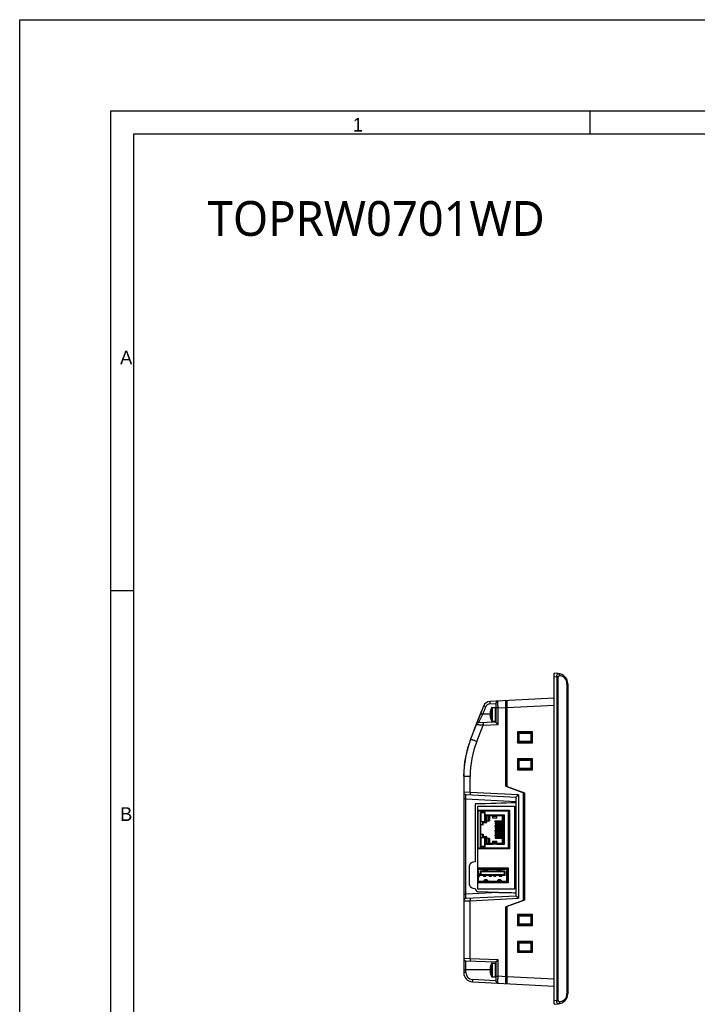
# Model space of a CAD drawing. Header units: inches. Extents: x 0 to 46.8, y 0 to 33.1.
# Tile 2 of 19: x 0 to 11.7, y 16.1 to 33.1. Entities that reach past the tile are written whole.
import ezdxf

# ---------------------------------------------------------------- set-up
doc = ezdxf.new("R2010")
doc.units = ezdxf.units.IN
doc.header["$LTSCALE"] = 2.572441
doc.header["$MEASUREMENT"] = 0
for name, color, linetype in [('3D-TOPRW0701WD-SHAPE', 7, 'CONTINUOUS'), ('TOPRW07-FORMAT', 7, 'CONTINUOUS'), ('TOPRW07-TEXT', 7, 'CONTINUOUS')]:
    doc.layers.add(name, color=color, linetype=linetype)
doc.styles.add('TEXTSTYLE_2', font='gothic.ttf')
doc.styles.add('TEXTSTYLE_3', font='malgun.ttf')

msp = doc.modelspace()

# ---------------------------------------------------------------- linework, layer by layer
at = {"layer": '3D-TOPRW0701WD-SHAPE', "color": 7, "linetype": 'CONTINUOUS'}
for p, q in [((9.220837, 16.090097), (9.220837, 21.798758)), ((9.289164, 21.795177), (9.220837, 21.798758)), ((9.220837, 21.739782), (9.26708, 21.73736)), ((9.289314, 21.794734), (9.291511, 21.795039)), ((9.291511, 21.795039), (9.292521, 21.794969)), ((9.26708, 21.73736), (9.26708, 16.151494)), ((9.290187, 21.73736), (9.26708, 21.73736)), ((9.290187, 16.151494), (9.290187, 21.73736)), ((9.442854, 21.618255), (9.442854, 16.2706)), ((9.457057, 21.618255), (9.442854, 21.618255)), ((9.457057, 21.618255), (9.457057, 16.2706)), ((7.783566, 20.664784), (8.006523, 21.234639)), ((9.220836, 21.367751), (8.110333, 21.309552)), ((8.110938, 21.270216), (8.2169, 21.275776)), ((8.2169, 21.277775), (8.2169, 20.952251)), ((8.386191, 19.850348), (8.386191, 21.324009)), ((8.413749, 21.305768), (8.386192, 21.306008)), ((8.41375, 19.840317), (8.41375, 21.325453)), ((8.41375, 21.207497), (9.220837, 21.249798)), ((7.966825, 21.149385), (7.837721, 20.819408)), ((7.917475, 20.941845), (7.990872, 21.090097)), ((7.94931, 21.08841), (7.943811, 21.090561)), ((7.966825, 21.149385), (7.972325, 21.147233)), ((7.98048, 21.069346), (7.990872, 21.090097)), ((7.990872, 21.090097), (8.041806, 21.220277)), ((8.126346, 21.090097), (7.990872, 21.090097)), ((8.126624, 21.070079), (8.116232, 21.070079)), ((8.116233, 21.110114), (8.126624, 21.110114)), ((8.119841, 21.105845), (8.126346, 21.105845)), ((8.126346, 21.074349), (8.119983, 21.074349)), ((8.126637, 21.162159), (8.125773, 21.162159)), ((8.126346, 21.108906), (8.126611, 21.110077)), ((8.126346, 21.07129), (8.126624, 21.070079)), ((8.143739, 21.204118), (8.143739, 20.976076)), ((8.150644, 21.208207), (8.150644, 20.971986)), ((8.150644, 21.208207), (8.212963, 21.208207)), ((8.212963, 20.971986), (8.212963, 21.208207)), ((8.254209, 21.199143), (8.2169, 21.199143)), ((8.254209, 21.199143), (8.386191, 21.206057)), ((8.254209, 20.914282), (8.254209, 21.199143)), ((7.887375, 20.621748), (7.998334, 20.905347)), ((8.2169, 20.952301), (7.917475, 20.941845)), ((7.917475, 20.941845), (7.918013, 20.942957)), ((7.933181, 21.047184), (7.927681, 21.049336)), ((7.998334, 20.905347), (8.254209, 20.914282)), ((8.126633, 21.018035), (8.125773, 21.018035)), ((8.12663, 21.018035), (8.125911, 21.02034)), ((8.150644, 20.971986), (8.212963, 20.971986)), ((7.843221, 20.817256), (7.837721, 20.819408)), ((8.587271, 20.785621), (8.608373, 20.76445)), ((8.848494, 20.78571), (8.587278, 20.785621)), ((8.587278, 20.785621), (8.587278, 20.599297)), ((8.608373, 20.764451), (8.828477, 20.764666)), ((8.609492, 20.764433), (8.608373, 20.764451)), ((8.609492, 20.764435), (8.609492, 20.620483)), ((8.6106, 20.763325), (8.6106, 20.621593)), ((8.827136, 20.763325), (8.6106, 20.763325)), ((8.827136, 20.763325), (8.828477, 20.764665)), ((8.827136, 20.621593), (8.827136, 20.763325)), ((8.828477, 20.764665), (8.828496, 20.76579)), ((8.848497, 20.785742), (8.828496, 20.76579)), ((8.828496, 20.619128), (8.828496, 20.76579)), ((8.848494, 20.599208), (8.848494, 20.78571)), ((8.587276, 20.599329), (8.608373, 20.620469)), ((8.587278, 20.599297), (8.848494, 20.599208)), ((8.608373, 20.620467), (8.609492, 20.620485)), ((8.828477, 20.620252), (8.608373, 20.620467)), ((8.6106, 20.621593), (8.827136, 20.621593)), ((8.827136, 20.621593), (8.828477, 20.620252)), ((8.828496, 20.619128), (8.828477, 20.620253)), ((8.848488, 20.599208), (8.828496, 20.619128)), ((8.587271, 20.321054), (8.608373, 20.299883)), ((8.848494, 20.321143), (8.587278, 20.321054)), ((8.587278, 20.321054), (8.587278, 20.13473)), ((8.608373, 20.299884), (8.828477, 20.300099)), ((8.609492, 20.299866), (8.608373, 20.299884)), ((8.609492, 20.299868), (8.609492, 20.155916)), ((8.6106, 20.298758), (8.6106, 20.157026)), ((8.827136, 20.298758), (8.6106, 20.298758)), ((8.827136, 20.298758), (8.828477, 20.300098)), ((8.827136, 20.157026), (8.827136, 20.298758)), ((8.828477, 20.300098), (8.828496, 20.301223)), ((8.848497, 20.321175), (8.828496, 20.301223)), ((8.828496, 20.154561), (8.828496, 20.301223)), ((8.848494, 20.134641), (8.848494, 20.321143)), ((8.587276, 20.134762), (8.608373, 20.155902)), ((8.587278, 20.13473), (8.848494, 20.134641)), ((8.608373, 20.1559), (8.609492, 20.155918)), ((8.828477, 20.155685), (8.608373, 20.1559)), ((8.6106, 20.157026), (8.827136, 20.157026)), ((8.827136, 20.157026), (8.828477, 20.155685)), ((8.828496, 20.154561), (8.828477, 20.155686)), ((8.848488, 20.134641), (8.828496, 20.154561)), ((7.661887, 20.022667), (7.659502, 20.031567)), ((7.662765, 20.03288), (7.659512, 20.03288)), ((7.661781, 20.01927), (7.661781, 16.634144)), ((7.77371, 20.01927), (7.661781, 20.01927)), ((7.77371, 19.743837), (7.77371, 20.019281)), ((7.77371, 19.743838), (7.661781, 19.747748)), ((7.699091, 19.708432), (8.567293, 19.662931)), ((8.604603, 19.700292), (7.77371, 19.743837)), ((8.386191, 19.850348), (8.711616, 19.731903)), ((8.41375, 19.844507), (8.712963, 19.735602)), ((8.472805, 19.823013), (8.472805, 19.818823)), ((8.604603, 19.700292), (8.604603, 17.918878)), ((8.685404, 19.741443), (8.685404, 17.877726)), ((8.712963, 19.735602), (8.712963, 17.883567)), ((7.699092, 19.6298), (7.661781, 19.6298)), ((7.699092, 17.98937), (7.699092, 19.6298)), ((7.699092, 19.6298), (8.567293, 19.584297)), ((7.858632, 19.543448), (7.858632, 18.543785)), ((8.567293, 17.95619), (8.567293, 19.66298)), ((7.907201, 19.503898), (8.53682, 19.503898)), ((7.907201, 18.076127), (7.907201, 19.503885)), ((7.907201, 19.434585), (8.449183, 19.434585)), ((7.911388, 18.779073), (7.911388, 19.424742)), ((7.911388, 19.424742), (8.427136, 19.424742)), ((7.950758, 18.806632), (7.950758, 19.397183)), ((8.033435, 19.397183), (7.950758, 19.397183)), ((7.952726, 19.361553), (7.952726, 19.395609)), ((7.952726, 19.384465), (7.958632, 19.384465)), ((7.958632, 19.395609), (7.958632, 19.238128)), ((7.958632, 19.395609), (8.02753, 19.395609)), ((8.02753, 19.238128), (8.02753, 19.395609)), ((8.02753, 19.384465), (8.033435, 19.384465)), ((8.033435, 19.32179), (8.033435, 19.397183)), ((8.161388, 19.424742), (8.164519, 19.434585)), ((8.251939, 19.424742), (8.248808, 19.434585)), ((8.427136, 19.424742), (8.427136, 18.779073)), ((8.449183, 19.434585), (8.449183, 18.769231)), ((8.53682, 19.503912), (8.53682, 18.076154)), ((7.911388, 19.344034), (7.907201, 19.342779)), ((7.907201, 19.254737), (7.911388, 19.253483)), ((7.950758, 19.192058), (7.988828, 19.192058)), ((7.952726, 19.282813), (7.952726, 19.351711)), ((7.952726, 19.23616), (7.952726, 19.272971)), ((8.033435, 19.23616), (7.952726, 19.23616)), ((8.02753, 19.238128), (7.958632, 19.238128)), ((7.988828, 19.192058), (7.988828, 19.233798)), ((7.988828, 19.233798), (7.999057, 19.225923)), ((7.988828, 19.233798), (8.046033, 19.233798)), ((7.988828, 19.192058), (7.999057, 19.181829)), ((7.999057, 19.181829), (7.999057, 19.225923)), ((7.999057, 19.225923), (8.060994, 19.225923)), ((8.033435, 19.357813), (8.157451, 19.357813)), ((8.033435, 19.311947), (8.033435, 19.23616)), ((8.046033, 19.225923), (8.046033, 19.255451)), ((8.046033, 19.255451), (8.108238, 19.255451)), ((8.050765, 19.255451), (8.050765, 19.346585)), ((8.060994, 19.336357), (8.050765, 19.346585)), ((8.050765, 19.346585), (8.147215, 19.346585)), ((8.060994, 19.225923), (8.060994, 19.336357)), ((8.157451, 19.336357), (8.060994, 19.336357)), ((8.09249, 19.255451), (8.09249, 19.336357)), ((8.108238, 19.336357), (8.108238, 19.255451)), ((8.147215, 19.336357), (8.147215, 19.357813)), ((8.147215, 19.356042), (8.247215, 19.356042)), ((8.157451, 19.357813), (8.157451, 19.30006)), ((8.236191, 19.34655), (8.157451, 19.34655)), ((8.157451, 19.330632), (8.236191, 19.330632)), ((8.236191, 19.30006), (8.157451, 19.30006)), ((8.19877, 19.251514), (8.19877, 19.233404)), ((8.19877, 19.251514), (8.360207, 19.251514)), ((8.19877, 19.233404), (8.360207, 19.233404)), ((8.203284, 19.211357), (8.203284, 19.193246)), ((8.203284, 19.211357), (8.360207, 19.211357)), ((8.203284, 19.193246), (8.360207, 19.193246)), ((8.236191, 19.30006), (8.236191, 19.357813)), ((8.236191, 19.357813), (8.360207, 19.357813)), ((8.329892, 19.336357), (8.236191, 19.336357)), ((8.247215, 19.336357), (8.247215, 19.357813)), ((8.247215, 19.346585), (8.34012, 19.346585)), ((8.323377, 19.233404), (8.323377, 19.251514)), ((8.327892, 19.193246), (8.327892, 19.211357)), ((8.329892, 19.336357), (8.34012, 19.346585)), ((8.329892, 19.253483), (8.329892, 19.336357)), ((8.329892, 19.253483), (8.360207, 19.253483)), ((8.329892, 19.213325), (8.329892, 19.231435)), ((8.360207, 19.231435), (8.329892, 19.231435)), ((8.360207, 19.213325), (8.329892, 19.213325)), ((8.329892, 19.173168), (8.329892, 19.191278)), ((8.329892, 19.191278), (8.360207, 19.191278)), ((8.34012, 19.346585), (8.34012, 19.253483)), ((8.343002, 19.251514), (8.343002, 19.233404)), ((8.347517, 19.211357), (8.347517, 19.193246)), ((8.360207, 19.357813), (8.360207, 18.846002)), ((7.999057, 19.181829), (7.950758, 19.181829)), ((7.950758, 19.021986), (7.999057, 19.021986)), ((7.95215, 19.172774), (7.95215, 19.181829)), ((7.95215, 19.021986), (7.95215, 19.031042)), ((7.954962, 19.021986), (7.954962, 19.181829)), ((7.999057, 19.021986), (7.988828, 19.011758)), ((7.999057, 19.021986), (7.999057, 18.977892)), ((8.19877, 19.171199), (8.19877, 19.153089)), ((8.19877, 19.171199), (8.360207, 19.171199)), ((8.19877, 19.153089), (8.360207, 19.153089)), ((8.19877, 19.090884), (8.19877, 19.072774)), ((8.19877, 19.090884), (8.360207, 19.090884)), ((8.19877, 19.072774), (8.360207, 19.072774)), ((8.203284, 19.131042), (8.203284, 19.112931)), ((8.203284, 19.131042), (8.360207, 19.131042)), ((8.203284, 19.112931), (8.360207, 19.112931)), ((8.203284, 19.050727), (8.203284, 19.032616)), ((8.203284, 19.050727), (8.360207, 19.050727)), ((8.203284, 19.032616), (8.360207, 19.032616)), ((8.323377, 19.153089), (8.323377, 19.171199)), ((8.323377, 19.072774), (8.323377, 19.090884)), ((8.327892, 19.112931), (8.327892, 19.131042)), ((8.327892, 19.032616), (8.327892, 19.050727)), ((8.329892, 19.173168), (8.360207, 19.173168)), ((8.329892, 19.13301), (8.329892, 19.15112)), ((8.360207, 19.15112), (8.329892, 19.15112)), ((8.329892, 19.13301), (8.360207, 19.13301)), ((8.329892, 19.092853), (8.329892, 19.110963)), ((8.360207, 19.110963), (8.329892, 19.110963)), ((8.329892, 19.092853), (8.360207, 19.092853)), ((8.329892, 19.052695), (8.329892, 19.070805)), ((8.360207, 19.070805), (8.329892, 19.070805)), ((8.329892, 19.052695), (8.360207, 19.052695)), ((8.329892, 19.012538), (8.329892, 19.030648)), ((8.360207, 19.030648), (8.329892, 19.030648)), ((8.343002, 19.171199), (8.343002, 19.153089)), ((8.343002, 19.090884), (8.343002, 19.072774)), ((8.347517, 19.131042), (8.347517, 19.112931)), ((8.347517, 19.050727), (8.347517, 19.032616)), ((7.911388, 18.950333), (7.907201, 18.949078)), ((7.907201, 18.861037), (7.911388, 18.859782)), ((7.988828, 19.011758), (7.950758, 19.011758)), ((7.952726, 18.930845), (7.952726, 18.967656)), ((7.952726, 18.967656), (8.033435, 18.967656)), ((7.952726, 18.852105), (7.952726, 18.921002)), ((7.958632, 18.965687), (7.958632, 18.808207)), ((7.958632, 18.965687), (8.02753, 18.965687)), ((7.988828, 18.970018), (7.988828, 19.011758)), ((7.988828, 18.970018), (7.999057, 18.977892)), ((8.046033, 18.970018), (7.988828, 18.970018)), ((8.060994, 18.977892), (7.999057, 18.977892)), ((8.02753, 18.808207), (8.02753, 18.965687)), ((8.033435, 18.967656), (8.033435, 18.891868)), ((8.033435, 18.806632), (8.033435, 18.882026)), ((8.046033, 18.948364), (8.046033, 18.977892)), ((8.108238, 18.948364), (8.046033, 18.948364)), ((8.050765, 18.85723), (8.050765, 18.948364)), ((8.060994, 18.867459), (8.050765, 18.85723)), ((8.147215, 18.85723), (8.050765, 18.85723)), ((8.060994, 18.867459), (8.060994, 18.977892)), ((8.060994, 18.867459), (8.157451, 18.867459)), ((8.09249, 18.867459), (8.09249, 18.948364)), ((8.108238, 18.948364), (8.108238, 18.867459)), ((8.147215, 18.846002), (8.147215, 18.867459)), ((8.157451, 18.903755), (8.157451, 18.846002)), ((8.157451, 18.903755), (8.236191, 18.903755)), ((8.236191, 18.873183), (8.157451, 18.873183)), ((8.157451, 18.857266), (8.236191, 18.857266)), ((8.19877, 19.010569), (8.19877, 18.992459)), ((8.19877, 19.010569), (8.360207, 19.010569)), ((8.19877, 18.992459), (8.360207, 18.992459)), ((8.203284, 18.970412), (8.203284, 18.952301)), ((8.203284, 18.970412), (8.360207, 18.970412)), ((8.203284, 18.952301), (8.360207, 18.952301)), ((8.236191, 18.846002), (8.236191, 18.903755)), ((8.236191, 18.867459), (8.329892, 18.867459)), ((8.247215, 18.867459), (8.247215, 18.846002)), ((8.34012, 18.85723), (8.247215, 18.85723)), ((8.323377, 18.992459), (8.323377, 19.010569)), ((8.327892, 18.952301), (8.327892, 18.970412)), ((8.329892, 19.012538), (8.360207, 19.012538)), ((8.329892, 18.97238), (8.329892, 18.99049)), ((8.360207, 18.99049), (8.329892, 18.99049)), ((8.360207, 18.97238), (8.329892, 18.97238)), ((8.329892, 18.867459), (8.329892, 18.950333)), ((8.360207, 18.950333), (8.329892, 18.950333)), ((8.329892, 18.867459), (8.34012, 18.85723)), ((8.34012, 18.950333), (8.34012, 18.85723)), ((8.343002, 19.010569), (8.343002, 18.992459)), ((8.347517, 18.970412), (8.347517, 18.952301)), ((8.449183, 18.769231), (7.907201, 18.769231)), ((8.427136, 18.779073), (7.911388, 18.779073)), ((7.950758, 18.806632), (8.033435, 18.806632)), ((7.952726, 18.808207), (7.952726, 18.842262)), ((7.952726, 18.816545), (7.958632, 18.816545)), ((8.02753, 18.808207), (7.958632, 18.808207)), ((8.02753, 18.816545), (8.033435, 18.816545)), ((8.157451, 18.846002), (8.033435, 18.846002)), ((8.247215, 18.847774), (8.147215, 18.847774)), ((8.161388, 18.779073), (8.164519, 18.769231)), ((8.360207, 18.846002), (8.236191, 18.846002)), ((8.248808, 18.769231), (8.251939, 18.779073)), ((7.858632, 18.543785), (7.821359, 18.537212)), ((7.75627, 18.459683), (7.75627, 18.169336)), ((7.760207, 18.144759), (7.760207, 18.484251)), ((7.907201, 18.444427), (8.429498, 18.444427)), ((7.91375, 18.387341), (7.907203, 18.387341)), ((7.913569, 18.427105), (7.943278, 18.427105)), ((7.91375, 18.415294), (7.91375, 18.213719)), ((8.405876, 18.415294), (7.91375, 18.415294)), ((7.92832, 18.335545), (7.91375, 18.353895)), ((7.943274, 18.429073), (8.376352, 18.429073)), ((7.943278, 18.444538), (7.943278, 18.415294)), ((7.943278, 18.379467), (7.943278, 18.318443)), ((7.955089, 18.37553), (7.945584, 18.385035)), ((8.368474, 18.387341), (7.951152, 18.387341)), ((7.955089, 18.37553), (7.955089, 18.326317)), ((8.364537, 18.37553), (7.955089, 18.37553)), ((8.003849, 18.414196), (8.018933, 18.40032)), ((8.01951, 18.411688), (8.015592, 18.415294)), ((8.01951, 18.411688), (8.022814, 18.411688)), ((8.063101, 18.395609), (8.021144, 18.395609)), ((8.022814, 18.411907), (8.023353, 18.415294)), ((8.025305, 18.412151), (8.023827, 18.40286)), ((8.023827, 18.40286), (8.060418, 18.40286)), ((8.024954, 18.415294), (8.025305, 18.412151)), ((8.05894, 18.412151), (8.025305, 18.412151)), ((8.05894, 18.412151), (8.059292, 18.415294)), ((8.060418, 18.40286), (8.05894, 18.412151)), ((8.060893, 18.415294), (8.061431, 18.411907)), ((8.061431, 18.411688), (8.064735, 18.411688)), ((8.064735, 18.411688), (8.068654, 18.415294)), ((8.079942, 18.413778), (8.065313, 18.40032)), ((8.239684, 18.413778), (8.254313, 18.40032)), ((8.254891, 18.411688), (8.250972, 18.415294)), ((8.254891, 18.411688), (8.258195, 18.411688)), ((8.298482, 18.395609), (8.256525, 18.395609)), ((8.258195, 18.411907), (8.258733, 18.415294)), ((8.260686, 18.412151), (8.259208, 18.40286)), ((8.259208, 18.40286), (8.295798, 18.40286)), ((8.260334, 18.415294), (8.260686, 18.412151)), ((8.260686, 18.412151), (8.29432, 18.412151)), ((8.29432, 18.412151), (8.294672, 18.415294)), ((8.295798, 18.40286), (8.29432, 18.412151)), ((8.296273, 18.415294), (8.296812, 18.411907)), ((8.296812, 18.411688), (8.300116, 18.411688)), ((8.300116, 18.411688), (8.304034, 18.415294)), ((8.315777, 18.414196), (8.300693, 18.40032)), ((8.364537, 18.37553), (8.374042, 18.385035)), ((8.364537, 18.326317), (8.364537, 18.37553)), ((8.376363, 18.444538), (8.376348, 18.415294)), ((8.376348, 18.427105), (8.405876, 18.427105)), ((8.376348, 18.318443), (8.376348, 18.379467)), ((8.405876, 18.213719), (8.405876, 18.415294)), ((8.405876, 18.387341), (8.429498, 18.387341)), ((8.417687, 18.387341), (8.417687, 18.415294)), ((8.419655, 18.387341), (8.419655, 18.241672)), ((8.429498, 18.444427), (8.429498, 18.184581)), ((8.429498, 18.184585), (7.907201, 18.184585)), ((7.907203, 18.241672), (7.91375, 18.241672)), ((7.92832, 18.294856), (7.91375, 18.276506)), ((7.91375, 18.213719), (8.405876, 18.213719)), ((7.91375, 18.201908), (7.943278, 18.201908)), ((7.92832, 18.294856), (7.92832, 18.335545)), ((7.933435, 18.332474), (7.933435, 18.297926)), ((8.376351, 18.199939), (7.943275, 18.199939)), ((7.943278, 18.318443), (8.376348, 18.318443)), ((7.943278, 18.213719), (7.943278, 18.184505)), ((7.947215, 18.318443), (7.955089, 18.326317)), ((7.955089, 18.326317), (8.364537, 18.326317)), ((8.002333, 18.318443), (8.002333, 18.29364)), ((8.002333, 18.308678), (8.041703, 18.308678)), ((8.041703, 18.29364), (8.002333, 18.29364)), ((8.018933, 18.228692), (8.003327, 18.214336)), ((8.015592, 18.213719), (8.01951, 18.217324)), ((8.022814, 18.217324), (8.01951, 18.217324)), ((8.063101, 18.233403), (8.021144, 18.233403)), ((8.023353, 18.213719), (8.022814, 18.217105)), ((8.060418, 18.226153), (8.023827, 18.226153)), ((8.023827, 18.226153), (8.025305, 18.216861)), ((8.025305, 18.216861), (8.024954, 18.213719)), ((8.05894, 18.216861), (8.025305, 18.216861)), ((8.041703, 18.29364), (8.041703, 18.318443)), ((8.05894, 18.216861), (8.060418, 18.226153)), ((8.059292, 18.213719), (8.05894, 18.216861)), ((8.061431, 18.217105), (8.060893, 18.213719)), ((8.064735, 18.217324), (8.061431, 18.217324)), ((8.068654, 18.213719), (8.064735, 18.217324)), ((8.065313, 18.228692), (8.080464, 18.214754)), ((8.100758, 18.318443), (8.100758, 18.29364)), ((8.100758, 18.308678), (8.140128, 18.308678)), ((8.140128, 18.29364), (8.100758, 18.29364)), ((8.140128, 18.29364), (8.140128, 18.318443)), ((8.179498, 18.318443), (8.179498, 18.29364)), ((8.179498, 18.308678), (8.218868, 18.308678)), ((8.218868, 18.29364), (8.179498, 18.29364)), ((8.218868, 18.29364), (8.218868, 18.318443)), ((8.254313, 18.228692), (8.239162, 18.214754)), ((8.250972, 18.213719), (8.254891, 18.217324)), ((8.258195, 18.217324), (8.254891, 18.217324)), ((8.298482, 18.233403), (8.256525, 18.233403)), ((8.258733, 18.213719), (8.258195, 18.217105)), ((8.295798, 18.226153), (8.259208, 18.226153)), ((8.259208, 18.226153), (8.260686, 18.216861)), ((8.260686, 18.216861), (8.260334, 18.213719)), ((8.260686, 18.216861), (8.29432, 18.216861)), ((8.277923, 18.318443), (8.277923, 18.29364)), ((8.277923, 18.308678), (8.317293, 18.308678)), ((8.317293, 18.29364), (8.277923, 18.29364)), ((8.29432, 18.216861), (8.295798, 18.226153)), ((8.294672, 18.213719), (8.29432, 18.216861)), ((8.296812, 18.217105), (8.296273, 18.213719)), ((8.300116, 18.217324), (8.296812, 18.217324)), ((8.304034, 18.213719), (8.300116, 18.217324)), ((8.300693, 18.228692), (8.316299, 18.214336)), ((8.317293, 18.29364), (8.317293, 18.318443)), ((8.372411, 18.318443), (8.364537, 18.326317)), ((8.376355, 18.184505), (8.376348, 18.213719)), ((8.376348, 18.201908), (8.405876, 18.201908)), ((8.405876, 18.241672), (8.429498, 18.241672)), ((8.417687, 18.213719), (8.417687, 18.241672)), ((8.265033, 18.019028), (7.699092, 17.98937)), ((7.821351, 18.091801), (7.858632, 18.085228)), ((8.265033, 18.019028), (7.906994, 18.029047)), ((8.53682, 18.07614), (7.907201, 18.07614)), ((7.661781, 17.98937), (7.699092, 17.98937)), ((7.661781, 17.871422), (7.77371, 17.875332)), ((8.567293, 17.956238), (7.69909, 17.910738)), ((7.77371, 17.875332), (8.604603, 17.918878)), ((7.77371, 16.873242), (7.77371, 17.875332)), ((8.685404, 17.877726), (8.386191, 17.768822)), ((8.712963, 17.883567), (8.41375, 17.774663)), ((8.711616, 17.887267), (8.687063, 17.878331)), ((8.386191, 16.446736), (8.386191, 17.768822)), ((8.41375, 16.445292), (8.41375, 17.778853)), ((8.472805, 17.800347), (8.472805, 17.796157)), ((8.587271, 17.636014), (8.608373, 17.614843)), ((8.848494, 17.636104), (8.587278, 17.636014)), ((8.587278, 17.636014), (8.587278, 17.449691)), ((8.608373, 17.614845), (8.828477, 17.61506)), ((8.609492, 17.614827), (8.608373, 17.614845)), ((8.609492, 17.614828), (8.609492, 17.470877)), ((8.827136, 17.613719), (8.6106, 17.613719)), ((8.6106, 17.613719), (8.6106, 17.471986)), ((8.827136, 17.613719), (8.828477, 17.615059)), ((8.827136, 17.471986), (8.827136, 17.613719)), ((8.828477, 17.615059), (8.828496, 17.616184)), ((8.848497, 17.636136), (8.828496, 17.616184)), ((8.828496, 17.469521), (8.828496, 17.616184)), ((8.848494, 17.449601), (8.848494, 17.636104)), ((8.587276, 17.449723), (8.608373, 17.470863)), ((8.587278, 17.449691), (8.848494, 17.449601)), ((8.608373, 17.47086), (8.609492, 17.470879)), ((8.828477, 17.470646), (8.608373, 17.47086)), ((8.6106, 17.471986), (8.827136, 17.471986)), ((8.827136, 17.471986), (8.828477, 17.470646)), ((8.828496, 17.469521), (8.828477, 17.470647)), ((8.848488, 17.449601), (8.828496, 17.469521)), ((8.587271, 17.171448), (8.608373, 17.150277)), ((8.848494, 17.171537), (8.587278, 17.171448)), ((8.587278, 17.171448), (8.587278, 16.985124)), ((8.848497, 17.171569), (8.828496, 17.151617)), ((8.848494, 16.985034), (8.848494, 17.171537)), ((8.587276, 16.985156), (8.608373, 17.006296)), ((8.587278, 16.985124), (8.848494, 16.985034)), ((8.608373, 17.150278), (8.828477, 17.150493)), ((8.609492, 17.15026), (8.608373, 17.150278)), ((8.608373, 17.006294), (8.609492, 17.006312)), ((8.828477, 17.006079), (8.608373, 17.006294)), ((8.609492, 17.150261), (8.609492, 17.00631)), ((8.6106, 17.149152), (8.609492, 17.15026)), ((8.827136, 17.149152), (8.6106, 17.149152)), ((8.6106, 17.149152), (8.6106, 17.00742)), ((8.6106, 17.00742), (8.827136, 17.00742)), ((8.827136, 17.149152), (8.828477, 17.150492)), ((8.827136, 17.00742), (8.827136, 17.149152)), ((8.827136, 17.00742), (8.828477, 17.006079)), ((8.828477, 17.150492), (8.828496, 17.151617)), ((8.828496, 17.004955), (8.828477, 17.00608)), ((8.828496, 17.004955), (8.828496, 17.151617)), ((8.848488, 16.985034), (8.828496, 17.004955)), ((7.77371, 16.873242), (7.661781, 16.875848)), ((7.699776, 16.634143), (7.699778, 16.836501)), ((7.699778, 16.836501), (8.2169, 16.818443)), ((8.254209, 16.856462), (7.77371, 16.873242)), ((8.2169, 16.818493), (8.2169, 16.492969)), ((8.254209, 16.571601), (8.254209, 16.856462)), ((8.126346, 16.680648), (7.661781, 16.680648)), ((8.126624, 16.660631), (8.116232, 16.660631)), ((8.116233, 16.700665), (8.126624, 16.700665)), ((8.119841, 16.696396), (8.126346, 16.696396)), ((8.126346, 16.6649), (8.119983, 16.6649)), ((8.126637, 16.75271), (8.125773, 16.75271)), ((8.126346, 16.699457), (8.126611, 16.700628)), ((8.126346, 16.661841), (8.126624, 16.660631)), ((8.143739, 16.794669), (8.143739, 16.566627)), ((8.150644, 16.798758), (8.212963, 16.798758)), ((8.150644, 16.798758), (8.150644, 16.562538)), ((8.212963, 16.562538), (8.212963, 16.798758)), ((7.699777, 16.63415), (7.661781, 16.63414)), ((7.81102, 16.476879), (9.220837, 16.402994)), ((8.2169, 16.494961), (7.811758, 16.516195)), ((8.126633, 16.608586), (8.125773, 16.608586)), ((8.12663, 16.608586), (8.125911, 16.610891)), ((8.150644, 16.562538), (8.212963, 16.562538)), ((8.2169, 16.571601), (8.254209, 16.571601)), ((8.386191, 16.564687), (8.254209, 16.571601)), ((8.386192, 16.563757), (8.413749, 16.563008)), ((9.220836, 16.520945), (8.41375, 16.563245)), ((8.386192, 16.464736), (8.413749, 16.464977)), ((9.26708, 16.151494), (9.220837, 16.149072)), ((9.26708, 16.151494), (9.290187, 16.151494)), ((9.442854, 16.2706), (9.457057, 16.2706)), ((9.220837, 16.090097), (9.289163, 16.093678)), ((9.292541, 16.093887), (9.291509, 16.093816))]:
    msp.add_line(p, q, dxfattribs=at)
for centre, radius, start, end in [((9.279892, 21.618255), 0.177165, 86.2395489, 87.0001259), ((9.279892, 21.618255), 0.177165, 0, 85.912127), ((9.305058, 21.618255), 0.137795, 0.0000549, 86.1154167), ((8.116513, 21.191603), 0.11811, 93, 158.6314236), ((8.115113, 21.191617), 0.07871, 93.0401933, 158.646439), ((8.25627, 21.277776), 0.03937, 93, 180.0004982), ((8.351742, 21.090097), 0.236359, 184.858202, 187.2900089), ((8.351742, 21.090097), 0.236359, 162.2487542, 175.141785), ((8.352246, 21.090202), 0.236873, 187.2997555, 191.5984867), ((8.129499, 21.160963), 0.003937, 162.3141687, 201.7213549), ((8.351742, 21.090097), 0.22618, 175.2296005, 184.7703995), ((8.351742, 21.090097), 0.237205, 151.2697392, 162.3141687), ((8.336583, 21.090256), 0.210835, 178.8544001, 181.1455981), ((8.375693, 21.089233), 0.249958, 176.0052396, 178.7991369), ((8.384508, 21.091361), 0.258779, 181.2485046, 181.8390365), ((8.373284, 21.090794), 0.247543, 181.7912114, 183.9949939), ((8.355958, 21.09042), 0.230188, 175.3968021, 175.957741), ((8.357741, 21.089908), 0.231976, 184.0443004, 184.9035151), ((8.361186, 21.090003), 0.235433, 175.0996286, 175.3977559), ((8.150644, 21.200333), 0.007874, 90, 151.2697392), ((8.212963, 21.20427), 0.003937, 0, 90), ((7.918849, 20.902499), 0.03937, 92.0000157, 158.632), ((8.354413, 21.090656), 0.239086, 191.6013396, 196.4374932), ((8.351742, 21.090097), 0.236366, 196.4906632, 197.1646056), ((8.129499, 21.019231), 0.003937, 159.5895289, 177.9827446), ((8.351742, 21.090097), 0.237205, 197.6858313, 208.7302608), ((8.150644, 20.979861), 0.007874, 208.7302608, 270), ((8.212963, 20.975923), 0.003937, 270, 285), ((9.431058, 20.013195), 1.771654, 158.6320017, 179.406004), ((9.433435, 20.01927), 1.771654, 158.6319908, 179.999992), ((9.427212, 20.019277), 1.653502, 158.6317857, 179.9998639), ((7.701152, 19.747748), 0.03937, 180, 266.9999546), ((7.952726, 19.356632), 0.004921, 270, 90), ((7.952726, 19.277892), 0.004921, 270, 90), ((8.033435, 19.316868), 0.004921, 90, 270), ((7.952726, 18.925923), 0.004921, 270, 90), ((7.952726, 18.847183), 0.004921, 270, 90), ((8.033435, 18.886947), 0.004921, 90, 270), ((7.83501, 18.459665), 0.07874, 99.9836858, 179.9863741), ((7.91375, 18.415294), 0.011811, 90.2432882, 123.6557882), ((7.951152, 18.379467), 0.007874, 90, 180), ((8.368474, 18.379467), 0.007874, 0, 90), ((8.405876, 18.415294), 0.011811, 0, 90), ((7.91375, 18.213719), 0.011811, 236.3943918, 270), ((8.405876, 18.213719), 0.011811, 270, 360), ((7.83501, 18.169348), 0.07874, 180.0083544, 260.0105173), ((7.935463, 18.10246), 0.07874, 192.6414566, 248.8040188), ((8.852364, 39.405371), 21.394402, 268.4268867, 269.2365364), ((7.701152, 17.871422), 0.03937, 93.001078, 180), ((7.701151, 16.875848), 0.03937, 179.9999435, 268.0014736), ((8.351742, 16.680648), 0.236359, 184.858202, 187.2900089), ((8.351742, 16.680648), 0.236359, 162.2487542, 175.141785), ((8.352246, 16.680753), 0.236873, 187.2997555, 191.5984867), ((8.129499, 16.751514), 0.003937, 162.3141687, 201.7213549), ((8.351742, 16.680648), 0.22618, 175.2296005, 184.7703995), ((8.351742, 16.680648), 0.237205, 151.2697392, 162.3141687), ((8.336583, 16.680807), 0.210835, 178.8544001, 181.1455981), ((8.375693, 16.679784), 0.249958, 176.0052396, 178.7991369), ((8.384508, 16.681912), 0.258779, 181.2485046, 181.8390365), ((8.373284, 16.681345), 0.247543, 181.7912114, 183.9949939), ((8.355958, 16.680971), 0.230188, 175.3968021, 175.957741), ((8.357741, 16.680459), 0.231976, 184.0443004, 184.9035151), ((8.361186, 16.680554), 0.235433, 175.0996286, 175.3977559), ((8.150644, 16.790884), 0.007874, 90, 151.2697392), ((8.212963, 16.794821), 0.003937, 75, 90), ((7.819262, 16.634144), 0.15748, 180, 266.9999996), ((7.817896, 16.634151), 0.118118, 180.0037928, 267.0210307), ((8.354413, 16.681207), 0.239086, 191.6013396, 196.4374932), ((8.351742, 16.680648), 0.236366, 196.4906632, 197.1646056), ((8.129499, 16.609782), 0.003937, 159.5895289, 177.9827446), ((8.351742, 16.680648), 0.237205, 197.6858313, 208.7302608), ((8.150644, 16.570412), 0.007874, 208.7302608, 270), ((8.212963, 16.566475), 0.003937, 270, 360), ((8.25627, 16.492969), 0.03937, 179.9998019, 267), ((9.279892, 16.2706), 0.177165, 274.0942326, 360), ((9.305059, 16.2706), 0.137795, 273.8837608, 0.0000382), ((9.279892, 16.2706), 0.177165, 272.9998735, 273.75989)]:
    msp.add_arc(centre, radius, start, end, dxfattribs=at)
for centre, major_axis, ratio, start_param, end_param in [((6.420367, 19.418526), (4.505524, 0.15748), 0.017465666, 1.073505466, 1.245276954), ((8.021144, 18.427105), (0, 0.031496), 0.133470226, 2.58755695, 3.833879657), ((8.021144, 18.427105), (0, 0.019685), 0.133470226, -3.812691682, -2.452812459), ((8.063101, 18.427105), (0, 0.031496), 0.133470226, -3.833879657, -2.58755695), ((8.063101, 18.427105), (0, 0.019685), 0.133470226, 2.452812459, 3.812691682), ((8.256525, 18.427105), (0, 0.031496), 0.133470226, 2.58755695, 3.833879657), ((8.256525, 18.427105), (0, 0.019685), 0.133470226, -3.812691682, -2.452812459), ((8.298482, 18.427105), (0, 0.031496), 0.133470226, -3.833879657, -2.58755695), ((8.298482, 18.427105), (0, 0.019685), 0.133470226, 2.452812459, 3.812691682), ((7.892335, 18.332474), (0.0411, 0), 0.154639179, 0.000129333, 0.504248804), ((7.892335, 18.297926), (0.0411, 0), 0.154639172, -0.504248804, -0.00000484), ((8.021144, 18.201908), (0, 0.031496), 0.133470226, -0.692286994, 0.554035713), ((8.021144, 18.201908), (0, 0.019685), 0.133470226, 5.594405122, 6.954284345), ((8.063101, 18.201908), (0, 0.031496), 0.133470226, 5.729149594, 6.975472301), ((8.063101, 18.201908), (0, 0.019685), 0.133470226, -0.671099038, 0.688780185), ((8.256525, 18.201908), (0, 0.031496), 0.133470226, -0.692286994, 0.554035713), ((8.256525, 18.201908), (0, 0.019685), 0.133470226, 5.594405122, 6.954284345), ((8.298482, 18.201908), (0, 0.031496), 0.133470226, 5.729149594, 6.975472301), ((8.298482, 18.201908), (0, 0.019685), 0.133470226, -0.671099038, 0.688780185)]:
    msp.add_ellipse(centre, major_axis=major_axis, ratio=ratio, start_param=start_param, end_param=end_param, dxfattribs=at)
for points, knots in [([(9.26708, 21.737359), (9.267294, 21.744583), (9.268772, 21.75802), (9.2735, 21.775719), (9.279944, 21.7883), (9.286259, 21.793912), (9.289314, 21.794734)], [0, 0, 0, 0, 0.338600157, 0.631184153, 0.851785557, 1, 1, 1, 1]), ([(9.290187, 21.73736), (9.290187, 21.742676), (9.297224, 21.753586), (9.308749, 21.75585), (9.314394, 21.755733)], [0, 0, 0, 0, 0.484947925, 1, 1, 1, 1]), ([(9.300687, 21.79151), (9.301786, 21.790708), (9.30627, 21.786727), (9.309317, 21.781331), (9.31097, 21.77703)], [0, 0, 0, 0, 0.227884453, 1, 1, 1, 1]), ([(9.31097, 21.77703), (9.31159, 21.775418), (9.313792, 21.768535), (9.314539, 21.761221), (9.314394, 21.755733)], [0, 0, 0, 0, 0.239361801, 1, 1, 1, 1]), ([(8.041812, 21.220293), (8.037259, 21.222076), (8.030658, 21.224673), (8.02232, 21.228018), (8.016995, 21.230129), (8.01284, 21.231933), (8.009291, 21.233161), (8.007995, 21.234193), (8.006433, 21.23441), (8.006522, 21.234638)], [0, 0, 0, 0, 0.385002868, 0.557900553, 0.70886999, 0.832468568, 0.924309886, 0.980737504, 1, 1, 1, 1]), ([(8.110332, 21.309551), (8.110065, 21.309537), (8.110176, 21.308003), (8.109846, 21.306256), (8.109943, 21.302399), (8.109947, 21.297681), (8.11011, 21.291761), (8.110419, 21.282515), (8.110757, 21.275233), (8.111019, 21.270224)], [0, 0, 0, 0, 0.020385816, 0.077477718, 0.169953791, 0.294074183, 0.445287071, 0.617935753, 1, 1, 1, 1]), ([(8.25336, 21.282522), (8.25336, 21.287409), (8.253375, 21.29429), (8.253477, 21.302797), (8.253553, 21.307767), (8.253707, 21.311568), (8.253747, 21.314582), (8.254053, 21.315925), (8.254006, 21.317083), (8.254209, 21.317092)], [0, 0, 0, 0, 0.423531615, 0.595663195, 0.738689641, 0.85145499, 0.932911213, 0.982418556, 1, 1, 1, 1]), ([(8.254209, 21.199141), (8.254076, 21.206807), (8.253644, 21.234599), (8.25336, 21.262394), (8.25336, 21.282522)], [0, 0, 0, 0, 0.275825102, 1, 1, 1, 1]), ([(7.955583, 21.104441), (7.955504, 21.104242), (7.956937, 21.104027), (7.958196, 21.103032), (7.961783, 21.10179), (7.966087, 21.099917), (7.971643, 21.097718), (7.979979, 21.094374), (7.986485, 21.091815), (7.990873, 21.090097)], [0, 0, 0, 0, 0.016900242, 0.070075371, 0.162497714, 0.291133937, 0.450214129, 0.628988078, 1, 1, 1, 1]), ([(8.116233, 21.110114), (8.116078, 21.109205), (8.11647, 21.106923), (8.1187, 21.105845), (8.119841, 21.105845)], [0, 0, 0, 0, 0.447096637, 1, 1, 1, 1]), ([(8.116232, 21.070079), (8.116079, 21.07099), (8.116469, 21.073272), (8.118701, 21.074349), (8.119841, 21.074349)], [0, 0, 0, 0, 0.447532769, 1, 1, 1, 1]), ([(7.882185, 20.916844), (7.882116, 20.916668), (7.883473, 20.916823), (7.884576, 20.916343), (7.887716, 20.91617), (7.891462, 20.915682), (7.896446, 20.915189), (7.904892, 20.914308), (7.91759, 20.913047), (7.934942, 20.911348), (7.954677, 20.909455), (7.97607, 20.907428), (7.990812, 20.906047), (7.998334, 20.905347)], [0, 0, 0, 0, 0.004846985, 0.019502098, 0.043790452, 0.077476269, 0.120108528, 0.171170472, 0.296343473, 0.447672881, 0.619450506, 0.805846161, 1, 1, 1, 1]), ([(7.99902, 20.944693), (7.998767, 20.944684), (7.998571, 20.943348), (7.998263, 20.941549), (7.998086, 20.937699), (7.997937, 20.932774), (7.997906, 20.926596), (7.99798, 20.917343), (7.998166, 20.910168), (7.998334, 20.905347)], [0, 0, 0, 0, 0.019218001, 0.073271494, 0.166404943, 0.295631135, 0.454985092, 0.633317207, 1, 1, 1, 1]), ([(8.254209, 20.914282), (8.249945, 20.918406), (8.243666, 20.924517), (8.235568, 20.93255), (8.229988, 20.938115), (8.225138, 20.94314), (8.220937, 20.947256), (8.218715, 20.950259), (8.2169, 20.951669), (8.2169, 20.952251)], [0, 0, 0, 0, 0.334128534, 0.493347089, 0.642772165, 0.777229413, 0.889092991, 0.967225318, 1, 1, 1, 1]), ([(7.783566, 20.664784), (7.783496, 20.664605), (7.784496, 20.664185), (7.785562, 20.663446), (7.788152, 20.662295), (7.791402, 20.660784), (7.795695, 20.658912), (7.803077, 20.655738), (7.814289, 20.651053), (7.829778, 20.644702), (7.847578, 20.637516), (7.867031, 20.629759), (7.880491, 20.624451), (7.887376, 20.62175)], [0, 0, 0, 0, 0.005132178, 0.019466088, 0.043051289, 0.075755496, 0.117264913, 0.167187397, 0.290527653, 0.44123146, 0.613948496, 0.80266792, 1, 1, 1, 1]), ([(7.699091, 19.6298), (7.69883, 19.639834), (7.698522, 19.654412), (7.69829, 19.672962), (7.698222, 19.684729), (7.698271, 19.694327), (7.698387, 19.700897), (7.69857, 19.704728), (7.698681, 19.706742), (7.698859, 19.707664), (7.698948, 19.708439), (7.699091, 19.708432)], [0, 0, 0, 0, 0.382581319, 0.55572421, 0.707250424, 0.830726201, 0.92252422, 0.955637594, 0.97975463, 0.994556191, 1, 1, 1, 1]), ([(7.77371, 19.743837), (7.773449, 19.738832), (7.773136, 19.731554), (7.772908, 19.72231), (7.772838, 19.716399), (7.7729, 19.711663), (7.77299, 19.707845), (7.773288, 19.706009), (7.773427, 19.704534), (7.773711, 19.704521)], [0, 0, 0, 0, 0.381368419, 0.553683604, 0.704619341, 0.828560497, 0.921013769, 0.978371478, 1, 1, 1, 1]), ([(8.567293, 19.66298), (8.567293, 19.663551), (8.569102, 19.664922), (8.571299, 19.667872), (8.575483, 19.671905), (8.580338, 19.676823), (8.585924, 19.682288), (8.594033, 19.690205), (8.600326, 19.696228), (8.604603, 19.700292)], [0, 0, 0, 0, 0.032431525, 0.110067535, 0.221534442, 0.355713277, 0.505172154, 0.664767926, 1, 1, 1, 1]), ([(7.699091, 17.910738), (7.698948, 17.910731), (7.698858, 17.911505), (7.698681, 17.912428), (7.698569, 17.914441), (7.698386, 17.918272), (7.698271, 17.924841), (7.698222, 17.934439), (7.698289, 17.946205), (7.698522, 17.964756), (7.69883, 17.979335), (7.699091, 17.989369)], [0, 0, 0, 0, 0.005443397, 0.020242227, 0.044354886, 0.077462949, 0.169250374, 0.292720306, 0.444249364, 0.617401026, 1, 1, 1, 1]), ([(7.77371, 17.914649), (7.773426, 17.914634), (7.773289, 17.91316), (7.772989, 17.91132), (7.7729, 17.907503), (7.772838, 17.902766), (7.772908, 17.896856), (7.773136, 17.887613), (7.773449, 17.880337), (7.77371, 17.875332)], [0, 0, 0, 0, 0.021686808, 0.079090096, 0.171567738, 0.29551266, 0.446433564, 0.618718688, 1, 1, 1, 1]), ([(8.567293, 17.95619), (8.567293, 17.955619), (8.569096, 17.954243), (8.571315, 17.951313), (8.575504, 17.947286), (8.580327, 17.942337), (8.585908, 17.936866), (8.594036, 17.928968), (8.600326, 17.922942), (8.604603, 17.918878)], [0, 0, 0, 0, 0.032440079, 0.11004561, 0.221501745, 0.355706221, 0.505174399, 0.664765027, 1, 1, 1, 1]), ([(7.77371, 16.873242), (7.773536, 16.868229), (7.77335, 16.860942), (7.773283, 16.851688), (7.773316, 16.845772), (7.773461, 16.841032), (7.773617, 16.837213), (7.773948, 16.835378), (7.774112, 16.833904), (7.774397, 16.833896)], [0, 0, 0, 0, 0.381254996, 0.553554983, 0.704496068, 0.828457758, 0.920941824, 0.978335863, 1, 1, 1, 1]), ([(8.254209, 16.856462), (8.249945, 16.852338), (8.243674, 16.84622), (8.235567, 16.838195), (8.229983, 16.832634), (8.225138, 16.827605), (8.220938, 16.823487), (8.218716, 16.820485), (8.216899, 16.819075), (8.2169, 16.818493)], [0, 0, 0, 0, 0.334130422, 0.493347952, 0.642772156, 0.777231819, 0.889097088, 0.967228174, 1, 1, 1, 1]), ([(8.116233, 16.700665), (8.116078, 16.699756), (8.11647, 16.697475), (8.1187, 16.696396), (8.119841, 16.696396)], [0, 0, 0, 0, 0.447096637, 1, 1, 1, 1]), ([(8.116232, 16.660631), (8.116079, 16.661541), (8.116469, 16.663823), (8.118701, 16.6649), (8.119841, 16.6649)], [0, 0, 0, 0, 0.447532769, 1, 1, 1, 1]), ([(7.811706, 16.516197), (7.811444, 16.511189), (7.811106, 16.503908), (7.810798, 16.494664), (7.810634, 16.488747), (7.810631, 16.48403), (7.810534, 16.480173), (7.810864, 16.478427), (7.810753, 16.476893), (7.81102, 16.476879)], [0, 0, 0, 0, 0.382083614, 0.554732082, 0.705941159, 0.83005616, 0.922526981, 0.979615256, 1, 1, 1, 1]), ([(8.25336, 16.488226), (8.25336, 16.494181), (8.253461, 16.521974), (8.253829, 16.549766), (8.254209, 16.571601)], [0, 0, 0, 0, 0.214269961, 1, 1, 1, 1]), ([(8.254209, 16.453653), (8.254007, 16.453661), (8.254053, 16.45482), (8.253748, 16.456163), (8.253707, 16.459177), (8.253553, 16.462978), (8.253477, 16.467949), (8.253375, 16.476457), (8.25336, 16.483338), (8.25336, 16.488226)], [0, 0, 0, 0, 0.017578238, 0.067081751, 0.148535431, 0.261300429, 0.404328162, 0.57646201, 1, 1, 1, 1]), ([(9.280689, 16.100841), (9.276103, 16.106819), (9.269789, 16.123862), (9.267344, 16.141381), (9.26708, 16.151494)], [0, 0, 0, 0, 0.426858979, 1, 1, 1, 1]), ([(9.314392, 16.133121), (9.308751, 16.133006), (9.297229, 16.135267), (9.290188, 16.146175), (9.290187, 16.151494)], [0, 0, 0, 0, 0.514749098, 1, 1, 1, 1]), ([(9.291509, 16.093816), (9.290888, 16.093821), (9.288161, 16.094146), (9.285727, 16.095702), (9.28415, 16.097087)], [0, 0, 0, 0, 0.228552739, 1, 1, 1, 1]), ([(9.310966, 16.111825), (9.309147, 16.107095), (9.304492, 16.098779), (9.295626, 16.094125), (9.291509, 16.093817)], [0, 0, 0, 0, 0.551095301, 1, 1, 1, 1]), ([(9.314392, 16.133121), (9.314441, 16.131258), (9.314301, 16.124046), (9.312886, 16.116819), (9.310966, 16.111825)], [0, 0, 0, 0, 0.258334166, 1, 1, 1, 1])]:
    msp.add_open_spline(points, degree=3, knots=knots, dxfattribs=at)
for points in [[(9.291511, 21.795038), (9.293104, 21.794919), (9.294692, 21.794549), (9.296184, 21.79398)], [(9.296184, 21.79398), (9.297783, 21.793369), (9.299304, 21.792519), (9.300687, 21.79151)], [(8.386192, 21.207012), (8.395358, 21.207658), (8.404568, 21.207331), (8.413749, 21.2077)], [(9.28415, 16.097087), (9.28287, 16.09821), (9.281725, 16.099491), (9.280689, 16.100841)]]:
    msp.add_open_spline(points, degree=3, dxfattribs=at)
at = {"layer": 'TOPRW07-FORMAT', "color": 7, "linetype": 'CONTINUOUS'}
for p, q in [((0, 0), (0, 33.070866)), ((0, 33.070866), (46.771654, 33.070866)), ((1.574803, 1.574803), (1.574803, 31.496063)), ((1.574803, 31.496063), (45.19685, 31.496063)), ((9.84252, 31.102362), (9.84252, 31.496063)), ((1.968504, 1.968504), (1.968504, 31.102362)), ((1.968504, 31.102362), (44.80315, 31.102362)), ((1.574803, 23.228346), (1.968504, 23.228346))]:
    msp.add_line(p, q, dxfattribs=at)

# ---------------------------------------------------------------- texts
at = {"layer": 'TOPRW07-FORMAT', "color": 7, "linetype": 'CONTINUOUS', "char_height": 0.23622, "attachment_point": 1, "line_spacing_factor": 0.9, "style": 'TEXTSTYLE_2'}
for s, insert, width in [('1', (5.748031, 31.377953), 0.18110236), ('A', (1.732283, 27.362205), 0.21609799), ('B', (1.732283, 19.488189), 0.19160105)]:
    msp.add_mtext(s, dxfattribs=dict(at, insert=insert, width=width))
at = {"layer": 'TOPRW07-TEXT', "color": 2, "linetype": 'CONTINUOUS', "insert": (3.244241, 29.942114), "char_height": 0.6, "width": 6.10222222, "attachment_point": 1, "line_spacing_factor": 0.9, "style": 'TEXTSTYLE_3'}
msp.add_mtext('TOPRW0701WD', dxfattribs=at)

doc.saveas('drawing.dxf')
